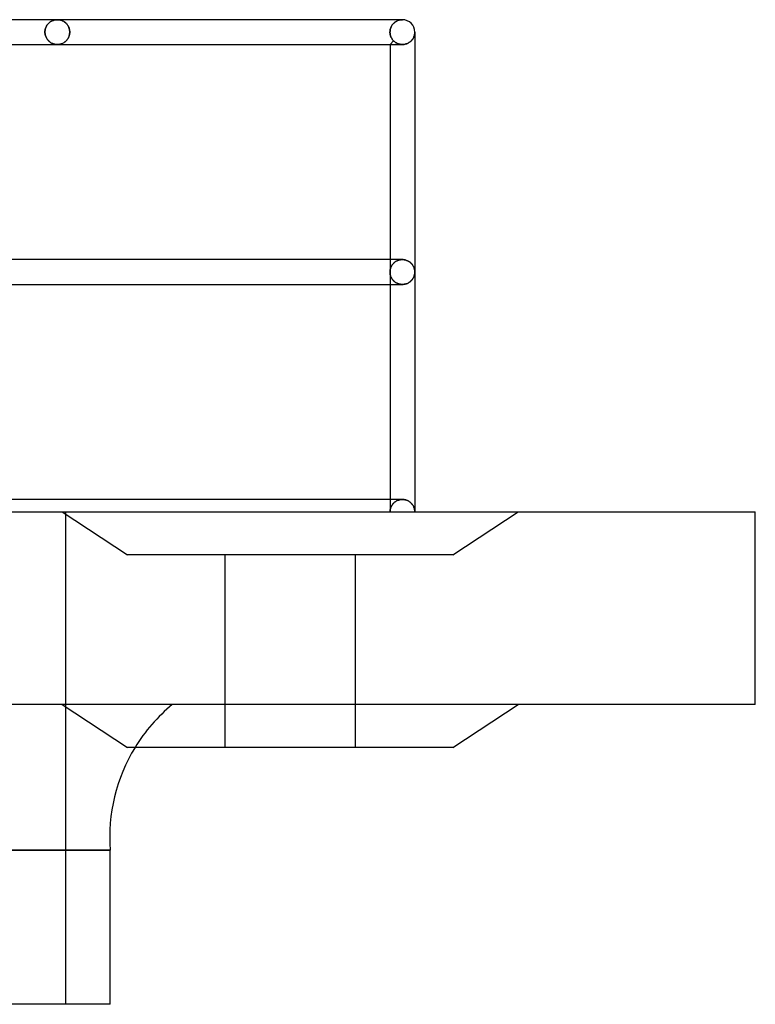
# Model space of a CAD drawing. Header units: millimetres. Extents: x -232 to 232, y -55 to 88.
# Tile 7 of 7: x 173 to 232, y -40 to 40. Entities that reach past the tile are written whole.
import ezdxf

# ---------------------------------------------------------------- set-up
doc = ezdxf.new("R2010")
doc.units = ezdxf.units.MM
doc.layers.add('HIDDEN', color=7, linetype='Continuous')
doc.layers.add('THICK', color=7, linetype='Continuous')

msp = doc.modelspace()

# ---------------------------------------------------------------- linework, layer by layer
at = {"layer": 'HIDDEN'}
for p, q in [((175.245, 38.816), (175.259, 38.889)), ((175.259, 38.889), (175.245, 38.816)), ((175.259, 38.889), (175.278, 38.96)), ((175.278, 38.96), (175.259, 38.889)), ((175.278, 38.96), (175.302, 39.028)), ((175.302, 39.028), (175.278, 38.96)), ((175.302, 39.028), (175.33, 39.092)), ((175.33, 39.092), (175.302, 39.028)), ((175.33, 39.092), (175.361, 39.154)), ((175.361, 39.154), (175.33, 39.092)), ((175.361, 39.154), (175.397, 39.212)), ((175.397, 39.212), (175.361, 39.154)), ((175.397, 39.212), (175.435, 39.266)), ((175.435, 39.266), (175.397, 39.212)), ((175.435, 39.266), (175.475, 39.316)), ((175.475, 39.316), (175.435, 39.266)), ((175.475, 39.316), (175.518, 39.363)), ((175.518, 39.363), (175.475, 39.316)), ((175.518, 39.363), (175.563, 39.406)), ((175.563, 39.406), (175.518, 39.363)), ((175.563, 39.406), (175.61, 39.445)), ((175.61, 39.445), (175.563, 39.406)), ((175.61, 39.445), (175.658, 39.481)), ((175.658, 39.481), (175.61, 39.445)), ((175.658, 39.481), (175.707, 39.514)), ((175.707, 39.514), (175.658, 39.481)), ((175.707, 39.514), (175.757, 39.543)), ((175.757, 39.543), (175.707, 39.514)), ((175.757, 39.543), (175.809, 39.569)), ((175.809, 39.569), (175.757, 39.543)), ((175.809, 39.569), (175.86, 39.592)), ((175.86, 39.592), (175.809, 39.569)), ((175.86, 39.592), (175.913, 39.611)), ((175.913, 39.611), (175.86, 39.592)), ((175.913, 39.611), (175.966, 39.628)), ((175.966, 39.628), (175.913, 39.611)), ((175.966, 39.628), (176.02, 39.641)), ((176.02, 39.641), (175.966, 39.628)), ((176.02, 39.641), (176.073, 39.652)), ((176.073, 39.652), (176.02, 39.641)), ((176.073, 39.652), (176.128, 39.659)), ((176.128, 39.659), (176.073, 39.652)), ((176.128, 39.659), (176.182, 39.664)), ((176.182, 39.664), (176.128, 39.659)), ((176.182, 39.664), (176.236, 39.665)), ((176.236, 39.665), (176.182, 39.664)), ((176.236, 39.665), (176.286, 39.664)), ((176.288, 39.664), (176.236, 39.665)), ((176.286, 39.664), (176.336, 39.66)), ((176.34, 39.66), (176.288, 39.664)), ((176.336, 39.66), (176.386, 39.654)), ((176.392, 39.653), (176.34, 39.66)), ((176.386, 39.654), (176.436, 39.645)), ((176.444, 39.643), (176.392, 39.653)), ((176.436, 39.645), (176.486, 39.633)), ((176.495, 39.631), (176.444, 39.643)), ((176.486, 39.633), (176.535, 39.619)), ((176.546, 39.616), (176.495, 39.631)), ((176.535, 39.619), (176.584, 39.602)), ((176.597, 39.597), (176.546, 39.616)), ((176.584, 39.602), (176.632, 39.583)), ((176.647, 39.576), (176.597, 39.597)), ((176.632, 39.583), (176.68, 39.561)), ((176.696, 39.553), (176.647, 39.576)), ((176.68, 39.561), (176.727, 39.536)), ((176.745, 39.526), (176.696, 39.553)), ((176.727, 39.536), (176.773, 39.508)), ((176.792, 39.496), (176.745, 39.526)), ((176.773, 39.508), (176.818, 39.478)), ((176.838, 39.462), (176.792, 39.496)), ((176.818, 39.478), (176.862, 39.444)), ((176.884, 39.426), (176.838, 39.462)), ((176.862, 39.444), (176.905, 39.407)), ((176.927, 39.386), (176.884, 39.426)), ((176.905, 39.407), (176.946, 39.368)), ((176.969, 39.343), (176.927, 39.386)), ((176.946, 39.368), (176.986, 39.325)), ((177.009, 39.297), (176.969, 39.343)), ((176.986, 39.325), (177.024, 39.279)), ((177.047, 39.247), (177.009, 39.297)), ((177.024, 39.279), (177.059, 39.23)), ((177.083, 39.194), (177.047, 39.247)), ((177.059, 39.23), (177.093, 39.178)), ((177.115, 39.137), (177.083, 39.194)), ((177.093, 39.178), (177.123, 39.122)), ((177.145, 39.077), (177.115, 39.137)), ((177.123, 39.122), (177.151, 39.064)), ((177.171, 39.014), (177.145, 39.077)), ((177.151, 39.064), (177.175, 39.002)), ((177.192, 38.949), (177.171, 39.014)), ((177.175, 39.002), (177.195, 38.939)), ((177.21, 38.88), (177.192, 38.949)), ((177.195, 38.939), (177.212, 38.873)), ((177.223, 38.81), (177.21, 38.88)), ((203.058, 38.809), (203.071, 38.88)), ((203.071, 38.88), (203.058, 38.809)), ((203.071, 38.88), (203.089, 38.948)), ((203.089, 38.948), (203.071, 38.88)), ((203.089, 38.948), (203.111, 39.014)), ((203.111, 39.014), (203.089, 38.948)), ((203.111, 39.014), (203.137, 39.077)), ((203.137, 39.077), (203.111, 39.014)), ((203.137, 39.077), (203.166, 39.137)), ((203.166, 39.137), (203.137, 39.077)), ((203.166, 39.137), (203.199, 39.193)), ((203.199, 39.193), (203.166, 39.137)), ((203.199, 39.193), (203.235, 39.246)), ((203.235, 39.246), (203.199, 39.193)), ((203.235, 39.246), (203.273, 39.296)), ((203.273, 39.296), (203.235, 39.246)), ((203.273, 39.296), (203.313, 39.343)), ((203.313, 39.343), (203.273, 39.296)), ((203.313, 39.343), (203.355, 39.386)), ((203.355, 39.386), (203.313, 39.343)), ((203.355, 39.386), (203.399, 39.425)), ((203.399, 39.425), (203.355, 39.386)), ((203.399, 39.425), (203.445, 39.462)), ((203.445, 39.462), (203.399, 39.425)), ((203.445, 39.462), (203.491, 39.495)), ((203.491, 39.495), (203.445, 39.462)), ((203.491, 39.495), (203.539, 39.525)), ((203.539, 39.525), (203.491, 39.495)), ((203.539, 39.525), (203.588, 39.552)), ((203.588, 39.552), (203.539, 39.525)), ((203.588, 39.552), (203.637, 39.576)), ((203.637, 39.576), (203.588, 39.552)), ((203.637, 39.576), (203.687, 39.597)), ((203.687, 39.597), (203.637, 39.576)), ((203.687, 39.597), (203.738, 39.615)), ((203.738, 39.615), (203.687, 39.597)), ((203.738, 39.615), (203.79, 39.631)), ((203.79, 39.631), (203.738, 39.615)), ((203.79, 39.631), (203.842, 39.643)), ((203.842, 39.643), (203.79, 39.631)), ((204.05, 39.665), (203.804, 39.665)), ((203.842, 39.643), (203.893, 39.653)), ((203.893, 39.653), (203.842, 39.643)), ((203.893, 39.653), (203.946, 39.66)), ((203.946, 39.66), (203.893, 39.653)), ((203.946, 39.66), (203.998, 39.664)), ((203.998, 39.664), (203.946, 39.66)), ((203.998, 39.664), (204.05, 39.665)), ((204.05, 39.665), (203.998, 39.664)), ((175.233, 38.665), (175.236, 38.741)), ((175.236, 38.741), (175.233, 38.665)), ((175.233, 38.665), (175.236, 38.593)), ((175.236, 38.593), (175.233, 38.665)), ((175.236, 38.741), (175.245, 38.816)), ((175.245, 38.816), (175.236, 38.741)), ((175.236, 38.593), (175.243, 38.523)), ((175.243, 38.523), (175.236, 38.593)), ((175.243, 38.523), (175.256, 38.453)), ((175.256, 38.453), (175.243, 38.523)), ((175.256, 38.453), (175.273, 38.386)), ((175.273, 38.386), (175.256, 38.453)), ((175.273, 38.386), (175.295, 38.321)), ((175.295, 38.321), (175.273, 38.386)), ((175.295, 38.321), (175.32, 38.258)), ((175.32, 38.258), (175.295, 38.321)), ((175.32, 38.258), (175.349, 38.199)), ((175.349, 38.199), (175.32, 38.258)), ((175.349, 38.199), (175.381, 38.143)), ((175.381, 38.143), (175.349, 38.199)), ((175.381, 38.143), (175.415, 38.091)), ((175.415, 38.091), (175.381, 38.143)), ((175.415, 38.091), (175.453, 38.041)), ((175.453, 38.041), (175.415, 38.091)), ((177.024, 38.051), (177.059, 38.1)), ((177.083, 38.136), (177.047, 38.083)), ((177.059, 38.1), (177.093, 38.152)), ((177.115, 38.193), (177.083, 38.136)), ((177.093, 38.152), (177.123, 38.208)), ((177.145, 38.253), (177.115, 38.193)), ((177.123, 38.208), (177.151, 38.266)), ((177.171, 38.316), (177.145, 38.253)), ((177.151, 38.266), (177.175, 38.328)), ((177.192, 38.381), (177.171, 38.316)), ((177.175, 38.328), (177.195, 38.391)), ((177.21, 38.45), (177.192, 38.381)), ((177.195, 38.391), (177.212, 38.457)), ((177.223, 38.52), (177.21, 38.45)), ((177.212, 38.873), (177.223, 38.804)), ((177.212, 38.457), (177.223, 38.526)), ((177.231, 38.738), (177.223, 38.81)), ((177.223, 38.804), (177.231, 38.735)), ((177.223, 38.526), (177.231, 38.595)), ((177.231, 38.592), (177.223, 38.52)), ((177.233, 38.665), (177.231, 38.738)), ((177.231, 38.735), (177.233, 38.665)), ((177.231, 38.595), (177.233, 38.665)), ((177.233, 38.665), (177.231, 38.592)), ((203.048, 38.665), (203.05, 38.738)), ((203.05, 38.738), (203.048, 38.665)), ((203.048, 38.665), (203.049, 38.619)), ((203.049, 38.619), (203.048, 38.665)), ((203.049, 38.619), (203.052, 38.572)), ((203.052, 38.572), (203.049, 38.619)), ((203.05, 38.738), (203.058, 38.809)), ((203.058, 38.809), (203.05, 38.738)), ((203.052, 38.572), (203.057, 38.527)), ((203.057, 38.527), (203.052, 38.572)), ((203.057, 38.527), (203.065, 38.481)), ((203.065, 38.481), (203.057, 38.527)), ((203.065, 38.481), (203.074, 38.437)), ((203.074, 38.437), (203.065, 38.481)), ((203.074, 38.437), (203.086, 38.393)), ((203.086, 38.393), (203.074, 38.437)), ((203.086, 38.393), (203.099, 38.35)), ((203.099, 38.35), (203.086, 38.393)), ((203.099, 38.35), (203.114, 38.308)), ((203.114, 38.308), (203.099, 38.35)), ((203.114, 38.308), (203.13, 38.268)), ((203.13, 38.268), (203.114, 38.308)), ((203.13, 38.268), (203.148, 38.229)), ((203.148, 38.229), (203.13, 38.268)), ((203.148, 38.229), (203.168, 38.191)), ((203.168, 38.191), (203.148, 38.229)), ((203.168, 38.191), (203.189, 38.154)), ((203.189, 38.154), (203.168, 38.191)), ((203.189, 38.154), (203.211, 38.119)), ((203.211, 38.119), (203.189, 38.154)), ((203.211, 38.119), (203.234, 38.084)), ((203.234, 38.084), (203.211, 38.119)), ((203.234, 38.084), (203.259, 38.051)), ((203.259, 38.051), (203.234, 38.084)), ((204.847, 38.063), (204.881, 38.109)), ((204.881, 38.109), (204.911, 38.157)), ((204.911, 38.157), (204.938, 38.205)), ((204.938, 38.205), (204.961, 38.255)), ((204.961, 38.255), (204.982, 38.304)), ((204.982, 38.304), (205.001, 38.355)), ((205.001, 38.355), (205.016, 38.406)), ((205.016, 38.406), (205.028, 38.457)), ((205.028, 38.457), (205.038, 38.509)), ((205.038, 38.509), (205.045, 38.561)), ((205.045, 38.561), (205.049, 38.613)), ((205.049, 38.613), (205.05, 38.665)), ((175.453, 38.041), (175.492, 37.995)), ((175.492, 37.995), (175.453, 38.041)), ((175.492, 37.995), (175.533, 37.952)), ((175.533, 37.952), (175.492, 37.995)), ((175.533, 37.952), (175.576, 37.912)), ((175.576, 37.912), (175.533, 37.952)), ((175.576, 37.912), (175.621, 37.876)), ((175.621, 37.876), (175.576, 37.912)), ((175.621, 37.876), (175.666, 37.842)), ((175.666, 37.842), (175.621, 37.876)), ((175.666, 37.842), (175.713, 37.812)), ((175.713, 37.812), (175.666, 37.842)), ((175.713, 37.812), (175.761, 37.785)), ((175.761, 37.785), (175.713, 37.812)), ((175.761, 37.785), (175.81, 37.76)), ((175.81, 37.76), (175.761, 37.785)), ((175.81, 37.76), (175.861, 37.738)), ((175.861, 37.738), (175.81, 37.76)), ((175.861, 37.738), (175.912, 37.719)), ((175.912, 37.719), (175.861, 37.738)), ((175.912, 37.719), (175.964, 37.703)), ((175.964, 37.703), (175.912, 37.719)), ((175.964, 37.703), (176.018, 37.689)), ((176.018, 37.689), (175.964, 37.703)), ((176.018, 37.689), (176.071, 37.679)), ((176.071, 37.679), (176.018, 37.689)), ((176.071, 37.679), (176.126, 37.671)), ((176.126, 37.671), (176.071, 37.679)), ((176.126, 37.671), (176.181, 37.667)), ((176.181, 37.667), (176.126, 37.671)), ((176.181, 37.667), (176.236, 37.665)), ((176.236, 37.665), (176.181, 37.667)), ((176.236, 37.665), (176.286, 37.666)), ((176.288, 37.666), (176.236, 37.665)), ((176.286, 37.666), (176.336, 37.67)), ((176.34, 37.67), (176.288, 37.666)), ((176.336, 37.67), (176.386, 37.676)), ((176.392, 37.677), (176.34, 37.67)), ((176.386, 37.676), (176.436, 37.685)), ((176.444, 37.687), (176.392, 37.677)), ((176.436, 37.685), (176.486, 37.697)), ((176.495, 37.699), (176.444, 37.687)), ((176.486, 37.697), (176.535, 37.711)), ((176.546, 37.714), (176.495, 37.699)), ((176.535, 37.711), (176.584, 37.728)), ((176.597, 37.733), (176.546, 37.714)), ((176.584, 37.728), (176.632, 37.747)), ((176.647, 37.754), (176.597, 37.733)), ((176.632, 37.747), (176.68, 37.769)), ((176.696, 37.777), (176.647, 37.754)), ((176.68, 37.769), (176.727, 37.794)), ((176.745, 37.804), (176.696, 37.777)), ((176.727, 37.794), (176.773, 37.822)), ((176.792, 37.834), (176.745, 37.804)), ((176.773, 37.822), (176.818, 37.852)), ((176.838, 37.868), (176.792, 37.834)), ((176.818, 37.852), (176.862, 37.886)), ((176.884, 37.904), (176.838, 37.868)), ((176.862, 37.886), (176.905, 37.923)), ((176.927, 37.944), (176.884, 37.904)), ((176.905, 37.923), (176.946, 37.962)), ((176.969, 37.987), (176.927, 37.944)), ((176.946, 37.962), (176.986, 38.005)), ((177.009, 38.033), (176.969, 37.987)), ((176.986, 38.005), (177.024, 38.051)), ((177.047, 38.083), (177.009, 38.033)), ((203.342, 37.957), (203.05, 37.665)), ((203.259, 38.051), (203.286, 38.018)), ((203.286, 38.018), (203.259, 38.051)), ((203.286, 38.018), (203.313, 37.987)), ((203.313, 37.987), (203.286, 38.018)), ((203.313, 37.987), (203.342, 37.957)), ((203.342, 37.957), (203.313, 37.987)), ((203.342, 37.957), (203.37, 37.93)), ((203.37, 37.93), (203.342, 37.957)), ((203.37, 37.93), (203.4, 37.904)), ((203.4, 37.904), (203.37, 37.93)), ((203.4, 37.904), (203.431, 37.878)), ((203.431, 37.878), (203.4, 37.904)), ((203.431, 37.878), (203.463, 37.854)), ((203.463, 37.854), (203.431, 37.878)), ((203.463, 37.854), (203.497, 37.83)), ((203.497, 37.83), (203.463, 37.854)), ((203.497, 37.83), (203.533, 37.808)), ((203.533, 37.808), (203.497, 37.83)), ((203.533, 37.808), (203.569, 37.787)), ((203.569, 37.787), (203.533, 37.808)), ((203.569, 37.787), (203.607, 37.767)), ((203.607, 37.767), (203.569, 37.787)), ((203.607, 37.767), (203.647, 37.749)), ((203.647, 37.749), (203.607, 37.767)), ((203.647, 37.749), (203.688, 37.732)), ((203.688, 37.732), (203.647, 37.749)), ((203.688, 37.732), (203.73, 37.717)), ((203.73, 37.717), (203.688, 37.732)), ((203.73, 37.717), (203.773, 37.704)), ((203.773, 37.704), (203.73, 37.717)), ((203.773, 37.704), (203.817, 37.692)), ((203.817, 37.692), (203.773, 37.704)), ((203.817, 37.692), (203.862, 37.682)), ((203.862, 37.682), (203.817, 37.692)), ((203.862, 37.682), (203.908, 37.675)), ((203.908, 37.675), (203.862, 37.682)), ((203.908, 37.675), (203.954, 37.669)), ((203.954, 37.669), (203.908, 37.675)), ((203.954, 37.669), (204, 37.666)), ((204, 37.666), (203.954, 37.669)), ((204, 37.666), (204.048, 37.665)), ((204.048, 37.665), (204, 37.666)), ((204.048, 37.665), (204.048, 37.665)), ((204.048, 37.665), (204.048, 37.665)), ((204.048, 37.665), (204.049, 37.665)), ((204.049, 37.665), (204.049, 37.665)), ((204.049, 37.665), (204.05, 37.665)), ((204.05, 37.665), (204.123, 37.668)), ((204.05, 37.665), (204.05, 37.665)), ((204.123, 37.668), (204.194, 37.676)), ((204.194, 37.676), (204.264, 37.689)), ((204.264, 37.689), (204.333, 37.707)), ((204.333, 37.707), (204.399, 37.729)), ((204.399, 37.729), (204.462, 37.755)), ((204.462, 37.755), (204.522, 37.784)), ((204.522, 37.784), (204.579, 37.817)), ((204.579, 37.817), (204.632, 37.853)), ((204.632, 37.853), (204.682, 37.891)), ((204.682, 37.891), (204.728, 37.931)), ((204.728, 37.931), (204.771, 37.974)), ((204.771, 37.974), (204.811, 38.017)), ((204.811, 38.017), (204.847, 38.063)), ((203.05, 20.332), (203.05, 19.333)), ((203.2, 19.86), (203.171, 19.81)), ((203.171, 19.81), (203.2, 19.86)), ((203.232, 19.909), (203.2, 19.86)), ((203.2, 19.86), (203.232, 19.909)), ((203.268, 19.957), (203.232, 19.909)), ((203.232, 19.909), (203.268, 19.957)), ((203.307, 20.003), (203.268, 19.957)), ((203.268, 19.957), (203.307, 20.003)), ((203.35, 20.048), (203.307, 20.003)), ((203.307, 20.003), (203.35, 20.048)), ((203.397, 20.091), (203.35, 20.048)), ((203.35, 20.048), (203.397, 20.091)), ((203.447, 20.132), (203.397, 20.091)), ((203.397, 20.091), (203.447, 20.132)), ((203.501, 20.17), (203.447, 20.132)), ((203.447, 20.132), (203.501, 20.17)), ((203.559, 20.205), (203.501, 20.17)), ((203.501, 20.17), (203.559, 20.205)), ((203.62, 20.236), (203.559, 20.205)), ((203.559, 20.205), (203.62, 20.236)), ((203.685, 20.264), (203.62, 20.236)), ((203.62, 20.236), (203.685, 20.264)), ((203.753, 20.288), (203.685, 20.264)), ((203.685, 20.264), (203.753, 20.288)), ((203.824, 20.307), (203.753, 20.288)), ((203.753, 20.288), (203.824, 20.307)), ((203.897, 20.321), (203.824, 20.307)), ((203.824, 20.307), (203.897, 20.321)), ((203.972, 20.33), (203.897, 20.321)), ((203.897, 20.321), (203.972, 20.33)), ((204.048, 20.332), (203.972, 20.33)), ((203.972, 20.33), (204.048, 20.332)), ((204.049, 20.332), (204.048, 20.332)), ((204.048, 20.332), (204.048, 20.332)), ((204.048, 20.332), (204.048, 20.332)), ((204.05, 20.332), (204.049, 20.332)), ((204.049, 20.332), (204.049, 20.332)), ((204.121, 20.33), (204.05, 20.332)), ((204.05, 20.332), (204.05, 20.332)), ((204.191, 20.322), (204.121, 20.33)), ((204.259, 20.31), (204.191, 20.322)), ((204.326, 20.293), (204.259, 20.31)), ((204.39, 20.272), (204.326, 20.293)), ((204.451, 20.247), (204.39, 20.272)), ((204.51, 20.219), (204.451, 20.247)), ((204.566, 20.188), (204.51, 20.219)), ((204.618, 20.154), (204.566, 20.188)), ((204.667, 20.118), (204.618, 20.154)), ((204.713, 20.08), (204.667, 20.118)), ((204.756, 20.039), (204.713, 20.08)), ((204.796, 19.998), (204.756, 20.039)), ((204.832, 19.954), (204.796, 19.998)), ((204.866, 19.91), (204.832, 19.954)), ((204.897, 19.863), (204.866, 19.91)), ((204.925, 19.815), (204.897, 19.863)), ((203.051, 19.387), (203.05, 19.333)), ((203.05, 19.333), (203.051, 19.387)), ((203.05, 19.333), (203.051, 19.278)), ((203.051, 19.278), (203.05, 19.333)), ((203.05, 19.333), (203.05, 18.332)), ((203.056, 19.441), (203.051, 19.387)), ((203.051, 19.387), (203.056, 19.441)), ((203.051, 19.278), (203.056, 19.224)), ((203.056, 19.224), (203.051, 19.278)), ((203.063, 19.495), (203.056, 19.441)), ((203.056, 19.441), (203.063, 19.495)), ((203.056, 19.224), (203.063, 19.17)), ((203.063, 19.17), (203.056, 19.224)), ((203.073, 19.548), (203.063, 19.495)), ((203.063, 19.495), (203.073, 19.548)), ((203.063, 19.17), (203.073, 19.117)), ((203.073, 19.117), (203.063, 19.17)), ((203.087, 19.602), (203.073, 19.548)), ((203.073, 19.548), (203.087, 19.602)), ((203.073, 19.117), (203.087, 19.063)), ((203.087, 19.063), (203.073, 19.117)), ((203.103, 19.655), (203.087, 19.602)), ((203.087, 19.602), (203.103, 19.655)), ((203.087, 19.063), (203.103, 19.01)), ((203.103, 19.01), (203.087, 19.063)), ((203.123, 19.707), (203.103, 19.655)), ((203.103, 19.655), (203.123, 19.707)), ((203.145, 19.759), (203.123, 19.707)), ((203.123, 19.707), (203.145, 19.759)), ((203.171, 19.81), (203.145, 19.759)), ((203.145, 19.759), (203.171, 19.81)), ((204.951, 19.765), (204.925, 19.815)), ((204.974, 19.714), (204.951, 19.765)), ((204.994, 19.662), (204.974, 19.714)), ((205.011, 19.609), (204.994, 19.662)), ((204.994, 19.003), (205.011, 19.056)), ((205.025, 19.555), (205.011, 19.609)), ((205.011, 19.056), (205.025, 19.11)), ((205.036, 19.499), (205.025, 19.555)), ((205.025, 19.11), (205.036, 19.166)), ((205.044, 19.444), (205.036, 19.499)), ((205.036, 19.166), (205.044, 19.221)), ((205.048, 19.388), (205.044, 19.444)), ((205.044, 19.221), (205.048, 19.277)), ((205.05, 19.333), (205.048, 19.388)), ((205.048, 19.277), (205.05, 19.333)), ((203.103, 19.01), (203.123, 18.958)), ((203.123, 18.958), (203.103, 19.01)), ((203.123, 18.958), (203.145, 18.906)), ((203.145, 18.906), (203.123, 18.958)), ((203.145, 18.906), (203.171, 18.855)), ((203.171, 18.855), (203.145, 18.906)), ((203.171, 18.855), (203.2, 18.805)), ((203.2, 18.805), (203.171, 18.855)), ((203.2, 18.805), (203.232, 18.756)), ((203.232, 18.756), (203.2, 18.805)), ((203.232, 18.756), (203.268, 18.708)), ((203.268, 18.708), (203.232, 18.756)), ((203.268, 18.708), (203.307, 18.662)), ((203.307, 18.662), (203.268, 18.708)), ((203.307, 18.662), (203.35, 18.617)), ((203.35, 18.617), (203.307, 18.662)), ((203.35, 18.617), (203.397, 18.574)), ((203.397, 18.574), (203.35, 18.617)), ((203.397, 18.574), (203.447, 18.533)), ((203.447, 18.533), (203.397, 18.574)), ((203.447, 18.533), (203.501, 18.495)), ((203.501, 18.495), (203.447, 18.533)), ((203.501, 18.495), (203.559, 18.46)), ((203.559, 18.46), (203.501, 18.495)), ((203.559, 18.46), (203.62, 18.429)), ((203.62, 18.429), (203.559, 18.46)), ((203.62, 18.429), (203.685, 18.401)), ((203.685, 18.401), (203.62, 18.429)), ((203.685, 18.401), (203.753, 18.377)), ((203.753, 18.377), (203.685, 18.401)), ((203.753, 18.377), (203.824, 18.358)), ((203.824, 18.358), (203.753, 18.377)), ((203.824, 18.358), (203.897, 18.344)), ((203.897, 18.344), (203.824, 18.358)), ((203.897, 18.344), (203.972, 18.335)), ((203.972, 18.335), (203.897, 18.344)), ((203.972, 18.335), (204.048, 18.332)), ((204.048, 18.332), (203.972, 18.335)), ((204.048, 18.332), (204.048, 18.332)), ((204.048, 18.332), (204.048, 18.332)), ((204.048, 18.332), (204.049, 18.332)), ((204.049, 18.332), (204.049, 18.332)), ((204.049, 18.332), (204.05, 18.332)), ((204.05, 18.332), (204.121, 18.335)), ((204.05, 18.332), (204.05, 18.332)), ((204.121, 18.335), (204.191, 18.343)), ((204.191, 18.343), (204.259, 18.355)), ((204.259, 18.355), (204.326, 18.372)), ((204.326, 18.372), (204.39, 18.393)), ((204.39, 18.393), (204.451, 18.418)), ((204.451, 18.418), (204.51, 18.446)), ((204.51, 18.446), (204.566, 18.477)), ((204.566, 18.477), (204.618, 18.511)), ((204.618, 18.511), (204.667, 18.547)), ((204.667, 18.547), (204.713, 18.585)), ((204.713, 18.585), (204.756, 18.626)), ((204.756, 18.626), (204.796, 18.667)), ((204.796, 18.667), (204.832, 18.711)), ((204.832, 18.711), (204.866, 18.755)), ((204.866, 18.755), (204.897, 18.802)), ((204.897, 18.802), (204.925, 18.85)), ((204.925, 18.85), (204.951, 18.9)), ((204.951, 18.9), (204.974, 18.951)), ((204.974, 18.951), (204.994, 19.003)), ((203.05, 1), (203.05, 0)), ((203.417, 0.775), (203.466, 0.813)), ((203.466, 0.813), (203.417, 0.775)), ((203.466, 0.813), (203.52, 0.849)), ((203.52, 0.849), (203.466, 0.813)), ((203.52, 0.849), (203.576, 0.882)), ((203.576, 0.882), (203.52, 0.849)), ((203.576, 0.882), (203.636, 0.911)), ((203.636, 0.911), (203.576, 0.882)), ((203.636, 0.911), (203.699, 0.937)), ((203.699, 0.937), (203.636, 0.911)), ((203.699, 0.937), (203.765, 0.959)), ((203.765, 0.959), (203.699, 0.937)), ((203.765, 0.959), (203.833, 0.977)), ((203.833, 0.977), (203.765, 0.959)), ((203.833, 0.977), (203.904, 0.99)), ((203.904, 0.99), (203.833, 0.977)), ((203.904, 0.99), (203.975, 0.997)), ((203.975, 0.997), (203.904, 0.99)), ((203.975, 0.997), (204.048, 1)), ((204.048, 1), (203.975, 0.997)), ((204.048, 1), (204.048, 1)), ((204.048, 1), (204.048, 1)), ((204.048, 1), (204.049, 1)), ((204.049, 1), (204.049, 1)), ((204.049, 1), (204.05, 1)), ((204.05, 1), (204.12, 0.997)), ((204.05, 1), (204.05, 1)), ((204.12, 0.997), (204.189, 0.99)), ((204.189, 0.99), (204.256, 0.978)), ((204.256, 0.978), (204.322, 0.962)), ((204.322, 0.962), (204.386, 0.941)), ((204.386, 0.941), (204.447, 0.917)), ((204.447, 0.917), (204.506, 0.889)), ((204.506, 0.889), (204.561, 0.859)), ((204.561, 0.859), (204.613, 0.825)), ((204.613, 0.825), (204.663, 0.789)), ((0, 0), (203.05, 0)), ((176.625, 0), (181.875, -3.45)), ((176.89, 0), (176.89, -39.675)), ((203.05, 0), (203.051, 0.052)), ((203.051, 0.052), (203.05, 0)), ((203.051, 0.052), (203.055, 0.104)), ((203.055, 0.104), (203.051, 0.052)), ((203.055, 0.104), (203.062, 0.156)), ((203.062, 0.156), (203.055, 0.104)), ((203.062, 0.156), (203.072, 0.208)), ((203.072, 0.208), (203.062, 0.156)), ((203.072, 0.208), (203.084, 0.259)), ((203.084, 0.259), (203.072, 0.208)), ((203.084, 0.259), (203.099, 0.311)), ((203.099, 0.311), (203.084, 0.259)), ((203.099, 0.311), (203.117, 0.361)), ((203.117, 0.361), (203.099, 0.311)), ((203.117, 0.361), (203.138, 0.411)), ((203.138, 0.411), (203.117, 0.361)), ((203.138, 0.411), (203.162, 0.461)), ((203.162, 0.461), (203.138, 0.411)), ((203.162, 0.461), (203.189, 0.509)), ((203.189, 0.509), (203.162, 0.461)), ((203.189, 0.509), (203.219, 0.557)), ((203.219, 0.557), (203.189, 0.509)), ((203.219, 0.557), (203.252, 0.603)), ((203.252, 0.603), (203.219, 0.557)), ((203.252, 0.603), (203.288, 0.649)), ((203.288, 0.649), (203.252, 0.603)), ((203.288, 0.649), (203.327, 0.693)), ((203.327, 0.693), (203.288, 0.649)), ((203.327, 0.693), (203.37, 0.735)), ((203.37, 0.735), (203.327, 0.693)), ((203.37, 0.735), (203.417, 0.775)), ((203.417, 0.775), (203.37, 0.735)), ((204.663, 0.789), (204.709, 0.751)), ((204.709, 0.751), (204.754, 0.709)), ((204.754, 0.709), (204.795, 0.665)), ((204.795, 0.665), (204.834, 0.619)), ((204.834, 0.619), (204.871, 0.57)), ((204.871, 0.57), (204.904, 0.519)), ((204.904, 0.519), (204.934, 0.466)), ((204.934, 0.466), (204.961, 0.412)), ((204.961, 0.412), (204.984, 0.356)), ((204.984, 0.356), (205.004, 0.299)), ((205.004, 0.299), (205.021, 0.24)), ((205.021, 0.24), (205.033, 0.181)), ((205.033, 0.181), (205.043, 0.121)), ((205.043, 0.121), (205.048, 0.061)), ((205.048, 0.061), (205.05, 0)), ((208.125, -3.45), (213.375, 0)), ((232.5, 0), (232.5, 0)), ((176.625, 0), (181.875, -3.45)), ((208.125, -3.45), (213.375, 0)), ((195, -3.45), (181.875, -3.45)), ((189.75, -18.975), (189.75, -3.45)), ((189.75, -18.975), (189.75, -3.45)), ((208.125, -3.45), (195, -3.45)), ((200.25, -3.45), (200.25, -18.975)), ((200.25, -3.45), (200.25, -18.975)), ((232.5, -15.525), (232.5, -15.525)), ((0, -27.255), (180.5, -27.255))]:
    msp.add_line(p, q, dxfattribs=at)
msp.add_arc((194.259, -26.189), 13.8, 129.3973, 148.48218, dxfattribs=at)
at = {"layer": 'THICK'}
for p, q in [((204.05, 39.665), (0, 39.665)), ((204.05, 39.665), (203.804, 39.665)), ((204.881, 38.109), (204.847, 38.063)), ((204.911, 38.157), (204.881, 38.109)), ((204.938, 38.205), (204.911, 38.157)), ((204.961, 38.255), (204.938, 38.205)), ((204.982, 38.304), (204.961, 38.255)), ((205.001, 38.355), (204.982, 38.304)), ((205.016, 38.406), (205.001, 38.355)), ((205.028, 38.457), (205.016, 38.406)), ((205.038, 38.509), (205.028, 38.457)), ((205.045, 38.561), (205.038, 38.509)), ((205.049, 38.613), (205.045, 38.561)), ((205.05, 38.665), (205.049, 38.613)), ((205.05, 38.665), (205.05, 19.333)), ((1, 37.665), (204.048, 37.665)), ((203.05, 37.665), (203.05, 20.332)), ((204.049, 37.665), (204.048, 37.665)), ((204.048, 37.665), (204.048, 37.665)), ((204.048, 37.665), (204.048, 37.665)), ((204.05, 37.665), (204.049, 37.665)), ((204.049, 37.665), (204.049, 37.665)), ((204.123, 37.668), (204.05, 37.665)), ((204.05, 37.665), (204.05, 37.665)), ((204.194, 37.676), (204.123, 37.668)), ((204.264, 37.689), (204.194, 37.676)), ((204.333, 37.707), (204.264, 37.689)), ((204.399, 37.729), (204.333, 37.707)), ((204.462, 37.755), (204.399, 37.729)), ((204.522, 37.784), (204.462, 37.755)), ((204.579, 37.817), (204.522, 37.784)), ((204.632, 37.853), (204.579, 37.817)), ((204.682, 37.891), (204.632, 37.853)), ((204.728, 37.931), (204.682, 37.891)), ((204.771, 37.974), (204.728, 37.931)), ((204.811, 38.017), (204.771, 37.974)), ((204.847, 38.063), (204.811, 38.017)), ((204.048, 20.332), (1, 20.332)), ((204.048, 20.332), (204.048, 20.332)), ((204.048, 20.332), (204.048, 20.332)), ((204.048, 20.332), (204.049, 20.332)), ((204.049, 20.332), (204.049, 20.332)), ((204.049, 20.332), (204.05, 20.332)), ((204.05, 20.332), (204.121, 20.33)), ((204.05, 20.332), (204.05, 20.332)), ((204.121, 20.33), (204.191, 20.322)), ((204.191, 20.322), (204.259, 20.31)), ((204.259, 20.31), (204.326, 20.293)), ((204.326, 20.293), (204.39, 20.272)), ((204.39, 20.272), (204.451, 20.247)), ((204.451, 20.247), (204.51, 20.219)), ((204.51, 20.219), (204.566, 20.188)), ((204.566, 20.188), (204.618, 20.154)), ((204.618, 20.154), (204.667, 20.118)), ((204.667, 20.118), (204.713, 20.08)), ((204.713, 20.08), (204.756, 20.039)), ((204.756, 20.039), (204.796, 19.998)), ((204.796, 19.998), (204.832, 19.954)), ((204.832, 19.954), (204.866, 19.91)), ((204.866, 19.91), (204.897, 19.863)), ((204.897, 19.863), (204.925, 19.815)), ((204.925, 19.815), (204.951, 19.765)), ((204.951, 19.765), (204.974, 19.714)), ((204.974, 19.714), (204.994, 19.662)), ((204.994, 19.662), (205.011, 19.609)), ((205.011, 19.056), (204.994, 19.003)), ((205.011, 19.609), (205.025, 19.555)), ((205.025, 19.11), (205.011, 19.056)), ((205.025, 19.555), (205.036, 19.499)), ((205.036, 19.166), (205.025, 19.11)), ((205.036, 19.499), (205.044, 19.444)), ((205.044, 19.221), (205.036, 19.166)), ((205.044, 19.444), (205.048, 19.388)), ((205.048, 19.277), (205.044, 19.221)), ((205.048, 19.388), (205.05, 19.333)), ((205.05, 19.333), (205.048, 19.277)), ((205.05, 19.333), (205.05, 0)), ((1, 18.332), (204.048, 18.332)), ((203.05, 18.332), (203.05, 1)), ((204.049, 18.332), (204.048, 18.332)), ((204.048, 18.332), (204.048, 18.332)), ((204.048, 18.332), (204.048, 18.332)), ((204.05, 18.332), (204.049, 18.332)), ((204.049, 18.332), (204.049, 18.332)), ((204.121, 18.335), (204.05, 18.332)), ((204.05, 18.332), (204.05, 18.332)), ((204.191, 18.343), (204.121, 18.335)), ((204.259, 18.355), (204.191, 18.343)), ((204.326, 18.372), (204.259, 18.355)), ((204.39, 18.393), (204.326, 18.372)), ((204.451, 18.418), (204.39, 18.393)), ((204.51, 18.446), (204.451, 18.418)), ((204.566, 18.477), (204.51, 18.446)), ((204.618, 18.511), (204.566, 18.477)), ((204.667, 18.547), (204.618, 18.511)), ((204.713, 18.585), (204.667, 18.547)), ((204.756, 18.626), (204.713, 18.585)), ((204.796, 18.667), (204.756, 18.626)), ((204.832, 18.711), (204.796, 18.667)), ((204.866, 18.755), (204.832, 18.711)), ((204.897, 18.802), (204.866, 18.755)), ((204.925, 18.85), (204.897, 18.802)), ((204.951, 18.9), (204.925, 18.85)), ((204.974, 18.951), (204.951, 18.9)), ((204.994, 19.003), (204.974, 18.951)), ((204.048, 1), (1, 1)), ((204.049, 1), (204.048, 1)), ((204.048, 1), (204.048, 1)), ((204.048, 1), (204.048, 1)), ((204.05, 1), (204.049, 1)), ((204.049, 1), (204.049, 1)), ((204.12, 0.997), (204.05, 1)), ((204.05, 1), (204.05, 1)), ((204.189, 0.99), (204.12, 0.997)), ((204.256, 0.978), (204.189, 0.99)), ((204.322, 0.962), (204.256, 0.978)), ((204.386, 0.941), (204.322, 0.962)), ((204.447, 0.917), (204.386, 0.941)), ((204.506, 0.889), (204.447, 0.917)), ((204.561, 0.859), (204.506, 0.889)), ((204.613, 0.825), (204.561, 0.859)), ((204.663, 0.789), (204.613, 0.825)), ((-232.5, 0), (232.5, 0)), ((204.709, 0.751), (204.663, 0.789)), ((204.754, 0.709), (204.709, 0.751)), ((204.795, 0.665), (204.754, 0.709)), ((204.834, 0.619), (204.795, 0.665)), ((204.871, 0.57), (204.834, 0.619)), ((204.904, 0.519), (204.871, 0.57)), ((204.934, 0.466), (204.904, 0.519)), ((204.961, 0.412), (204.934, 0.466)), ((204.984, 0.356), (204.961, 0.412)), ((205.004, 0.299), (204.984, 0.356)), ((205.021, 0.24), (205.004, 0.299)), ((205.033, 0.181), (205.021, 0.24)), ((205.043, 0.121), (205.033, 0.181)), ((205.048, 0.061), (205.043, 0.121)), ((205.05, 0), (205.048, 0.061)), ((232.5, -15.525), (232.5, 0)), ((232.5, -15.525), (-232.5, -15.525)), ((176.625, -15.525), (181.875, -18.975)), ((208.125, -18.975), (213.375, -15.525)), ((195, -18.975), (181.875, -18.975)), ((208.125, -18.975), (195, -18.975)), ((180.5, -27.255), (0, -27.255)), ((180.5, -39.675), (180.5, -27.255)), ((180.5, -39.675), (0, -39.675))]:
    msp.add_line(p, q, dxfattribs=at)
for centre, radius, start, end in [((204.05, 38.665), 1, 0.00006, 89.99981), ((194.259, -26.189), 13.8, 148.48218, 184.42975)]:
    msp.add_arc(centre, radius, start, end, dxfattribs=at)

doc.saveas('drawing.dxf')
